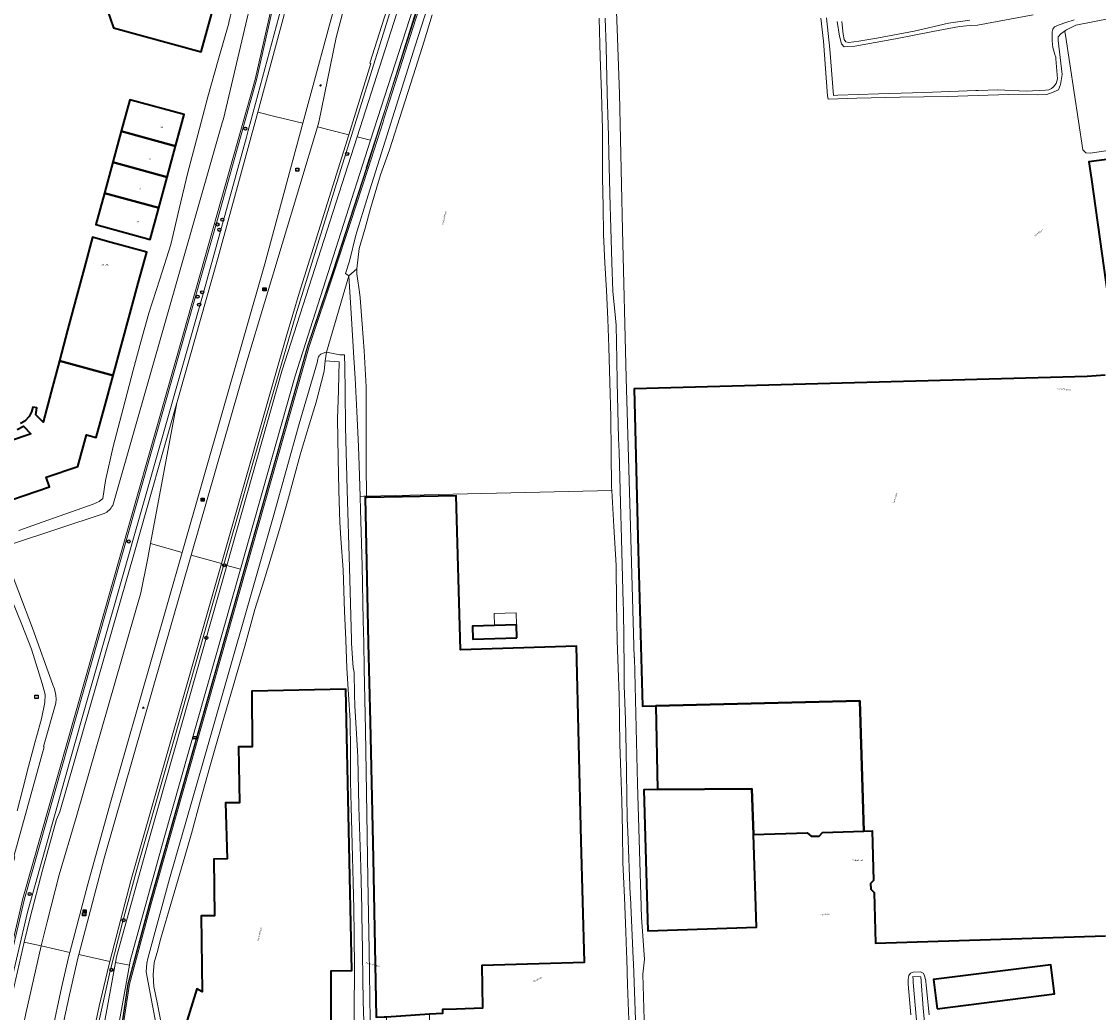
# Model space of a CAD drawing. Header units: metres. Extents: x 73718 to 76933, y 443658 to 446696.
# Tile 42 of 161: x 74917 to 75164, y 445166 to 445392. Entities that reach past the tile are written whole.
import ezdxf
from ezdxf.enums import TextEntityAlignment as Align

# ---------------------------------------------------------------- set-up
doc = ezdxf.new("R2010")
doc.units = ezdxf.units.M
for name, color, linetype, lineweight in [('B-WE-GK-BESCHOEIING-G', 130, 'GK-BESCHOEIING-SO', 18), ('B-WE-GK-KEERWAND_DAMWAND-G', 30, 'Continuous', 18), ('B-WE-GR-GRAS-GV', 60, 'Continuous', 13), ('B-WE-IE-MEUBILAIR-S', 7, 'Continuous', 25), ('B-WE-IE-MEUBILAIR_WEGMEUBILAIR-G', 7, 'Continuous', 18), ('B-WE-OG-BEBOUWING-GV', 7, 'Continuous', 35), ('B-WE-OG-BEBOUWING-T18', 10, 'Continuous', 18), ('B-WE-OG-BEBOUWING_BASSIN-GV', 7, 'Continuous', 18), ('B-WE-OG-BEBOUWING_LUIFEL-GV', 7, 'Continuous', 18), ('B-WE-OG-TERREIN_ERF-GV', 7, 'Continuous', 18), ('B-WE-OG-TERREIN_OEVER-GV', 7, 'Continuous', 18), ('B-WE-OG-TOPOGRAFIE-T18', 10, 'Continuous', 18), ('B-WE-OG-WATER_SLOOT-GV', 120, 'Continuous', 18), ('B-WE-OG-WEG-GV', 7, 'Continuous', 18), ('B-WE-VH-GESLOTENVERHARDING_ASFALT-GV', 10, 'Continuous', 18), ('B-WE-VH-GESLOTENVERHARDING_BETON-GV', 10, 'Continuous', 18), ('B-WE-VH-HALFVERHARDING_GRASBETONSTEEN-GV', 130, 'Continuous', 18), ('B-WE-VH-OPENVERHARDING_BETONELEMENT-GV', 30, 'Continuous', 18), ('B-WE-VH-OPENVERHARDING_BETONSTRAATSTEEN-GV', 30, 'Continuous', 18), ('B-WE-VH-OPENVERHARDING_TEGEL-GV', 30, 'Continuous', 18)]:
    doc.layers.add(name, color=color, linetype=linetype, lineweight=lineweight)
doc.styles.add('NLCS-ISO', font='NLCS-ISO.ttf')
doc.styles.add('NLCS-ISO-M200-T18', font='NLCS-ISO.ttf', dxfattribs={"height": 0.36})
doc.linetypes.add('GK-BESCHOEIING-SO', pattern='A,18,-3,[1,NLCS.SHX,S=0.6,R=0,X=0,Y=0],-3', length=24)

# ---------------------------------------------------------------- blocks, each defined once
blk = doc.blocks.new('SIE-MEUBILAIR_BORD_WEGWIJZER-SO')
at = {"flags": 128}
blk.add_lwpolyline([(-1.8, 1.8), (1.8, 1.8), (1.8, -1.8), (-1.8, -1.8)], close=True, dxfattribs=at)
at = {"style": 'NLCS-ISO'}
blk.add_text('ww', height=1.8, dxfattribs=at).set_placement((0, 0), align=Align.MIDDLE_CENTER)
blk = doc.blocks.new('SIE-MEUBILAIR_BORD_VERKEER-SO')
at = {"flags": 128}
blk.add_lwpolyline([(-1.8, 1.8), (1.8, 1.8), (1.8, -1.8), (-1.8, -1.8)], close=True, dxfattribs=at)
at = {"style": 'NLCS-ISO'}
blk.add_text('vb', height=1.8, dxfattribs=at).set_placement((0, 0), align=Align.MIDDLE_CENTER)
blk = doc.blocks.new('SIE-MEUBILAIR_BORD_INFORMATIE-SO')
at = {"flags": 128}
blk.add_lwpolyline([(-1.8, 1.8), (1.8, 1.8), (1.8, -1.8), (-1.8, -1.8)], close=True, dxfattribs=at)
at = {"style": 'NLCS-ISO'}
blk.add_text('i', height=1.8, dxfattribs=at).set_placement((0, 0), align=Align.MIDDLE_CENTER)
blk = doc.blocks.new('SIE-MEUBILAIR_KAST_TELECOM-SO')
at = {"flags": 128}
blk.add_lwpolyline([(-2, -1), (2, -1, 0.414214), (2.5, -0.5), (2.5, 0.5, 0.414214), (2, 1), (-2, 1, 0.414214), (-2.5, 0.5), (-2.5, -0.5, 0.414214)], format="xyb", close=True, dxfattribs=at)
at = {"style": 'NLCS-ISO'}
blk.add_text('TEL', height=1.8, dxfattribs=at).set_placement((0, 0), align=Align.MIDDLE_CENTER)
blk = doc.blocks.new('SIE-MEUBILAIR_PAAL_VERKEERSBORD-SO')
blk.add_circle((0, 0), 1.8)
at = {"style": 'NLCS-ISO'}
blk.add_text('vb', height=1.8, dxfattribs=at).set_placement((0, 0), align=Align.MIDDLE_CENTER)
blk = doc.blocks.new('SIE-MEUBILAIR_PAAL_LICHTMAST-SO')
for points in [[(-0.6, 0), (-1, 0)], [(-0.7, 0.7), (-0.4, 0.4)], [(0, 1), (0, 0.6)], [(0.4, 0.4), (0.7, 0.7)], [(1, 0), (0.6, 0)], [(-0.7, -0.7), (-0.4, -0.4)], [(0, -0.6), (0, -1)], [(0.4, -0.4), (0.7, -0.7)]]:
    blk.add_lwpolyline(points)
blk.add_circle((0, 0), 0.5)
blk = doc.blocks.new('SIE-MEUBILAIR_PAAL_HECTOMETER-SO')
blk.add_circle((0, 0), 1.8)
at = {"style": 'NLCS-ISO'}
blk.add_text('hm', height=1.8, dxfattribs=at).set_placement((0, 0), align=Align.MIDDLE_CENTER)
blk = doc.blocks.new('SIE-MEUBILAIR_PUT_WATERLEIDINGPUT-SO')
blk.add_circle((0, 0), 1.8)
at = {"style": 'NLCS-ISO'}
blk.add_text('W', height=1.8, dxfattribs=at).set_placement((0, 0), align=Align.MIDDLE_CENTER)

msp = doc.modelspace()

# ---------------------------------------------------------------- linework, layer by layer
at = {"layer": 'B-WE-GK-BESCHOEIING-G', "flags": 128}
for points in [[(74963.256, 445370.008), (74973.199, 445412.217), (74978.345, 445434.077)], [(74937.911, 445281.567), (74962.98, 445369.047)], [(74993.554, 445343.37), (74992.061, 445337.436), (74991.208, 445334.602), (74991.939, 445334.043)], [(74946.77, 445190.715), (74982.827, 445317.895)], [(74935.931, 445279.69), (74914.5, 445272.575)], [(74913.268, 445269.974), (74919.569, 445253.499), (74924.177, 445240.522), (74924.584, 445239.568), (74924.863, 445238.144), (74924.951, 445237.199), (74924.906, 445236.311), (74922.079, 445226.396), (74922.181, 445226.347), (74915.27, 445201.239), (74915.484, 445201.181), (74910.439, 445183.107), (74901.788, 445163.637), (74897.703, 445126.427)]]:
    msp.add_lwpolyline(points, dxfattribs=at)
at = {"layer": 'B-WE-GK-KEERWAND_DAMWAND-G', "flags": 128}
for points in [[(75042.166, 445501.047), (75007.294, 445392.858), (75000, 445370.227), (74999.783, 445369.294), (74996.356, 445358.66)], [(74970.911, 445462.392), (74971.654, 445462.468), (74972.065, 445462.51), (74986.633, 445463.999), (74987.153, 445459.367), (74985.2, 445444.066), (74970.488, 445379.007), (74954.087, 445320.955), (74917.35, 445191.627), (74911.271, 445165.921), (74905.145, 445131.335)], [(74996.356, 445358.66), (74992.32, 445346.315), (74988.61, 445334.965), (74982.827, 445317.895), (74946.77, 445190.715), (74941.743, 445171.982), (74939.633, 445158.152)]]:
    msp.add_lwpolyline(points, dxfattribs=at)
at = {"layer": 'B-WE-GR-GRAS-GV', "flags": 128}
msp.add_lwpolyline([(75011.037, 445393.818), (75009.184, 445387.801), (75007.312, 445381.724), (75004.234, 445372.221), (75001.264, 445362.934), (74999.213, 445357.156), (74996.891, 445349.489), (74995.703, 445345.008), (74994.286, 445340.352), (74993.738, 445335.69), (74993.738, 445334.539), (74993.822, 445334.014), (74994.417, 445330.304), (74994.527, 445329.03), (74994.984, 445323.013), (74995.445, 445316.935), (74995.877, 445308.674), (74995.877, 445303.168), (74995.877, 445297.606), (74995.931, 445290.729), (74995.986, 445283.698), (75052.126, 445284.95), (75052.079, 445285.735), (75051.998, 445293.74), (75051.917, 445301.825), (75051.702, 445309.749), (75051.485, 445317.753), (75051.19, 445324.199), (75050.891, 445330.711), (75050.569, 445337.077), (75050.243, 445343.508), (75050.135, 445349.954), (75050.027, 445356.466), (75050.027, 445362), (75050.027, 445367.589), (75049.758, 445375.835), (75049.487, 445384.165), (75049.246, 445393.002)], dxfattribs=at)
at = {"layer": 'B-WE-IE-MEUBILAIR_WEGMEUBILAIR-G', "flags": 128}
for points in [[(75041.607, 445501.626), (75015.043, 445419.504), (74996.085, 445358.746), (74988.404, 445335.234), (74982.572, 445318.018), (74946.528, 445190.854), (74941.468, 445172.053), (74939.359, 445158.202), (74939.346, 445158.119)], [(75032.917, 445496.856), (75031.869, 445493.293), (75027.773, 445477.886), (75022.056, 445456.573), (75018.761, 445445.022), (75015.196, 445433.621), (75013.29, 445427.872), (75011.351, 445422.208), (75009.253, 445416.563), (75005.152, 445405.292), (75001.256, 445394.001), (74997.678, 445382.507), (74990.48, 445359.627), (74979.832, 445325.153), (74973.128, 445302.151), (74963.206, 445267.526), (74953.328, 445232.886), (74943.442, 445198.269), (74940.207, 445186.453), (74937.324, 445175.044), (74934.703, 445163.382), (74931.167, 445145.793), (74929.176, 445133.922), (74928.566, 445129.505)]]:
    msp.add_lwpolyline(points, dxfattribs=at)
at = {"layer": 'B-WE-OG-BEBOUWING-GV', "flags": 128}
for points in [[(74936.684, 445394.821), (74938.045, 445390.849), (74958.158, 445385.323), (74964.226, 445407.409)], [(75204.935, 445365.854), (75161.317, 445360.195), (75161.917, 445356.118), (75179.771, 445228.318)], [(74909.062, 445280.945), (74923.396, 445285.796), (74922.658, 445287.978), (74929.934, 445290.441), (74931.907, 445297.688), (74934.145, 445297.079), (74936.091, 445304.229), (74938.006, 445311.263), (74925.693, 445314.615), (74923.813, 445307.571), (74921.944, 445300.564), (74920.292, 445302.293), (74920.559, 445303.86), (74919.613, 445304.021), (74919.302, 445302.925), (74918.765, 445301.922), (74917.748, 445300.861), (74916.761, 445300.256)], [(75165.058, 445311.318), (75160.967, 445311.067), (75057.263, 445308.223), (75058.196, 445271.275), (75059.154, 445235.596), (75062.203, 445235.67), (75108.867, 445236.819), (75109.812, 445207.028), (75111.694, 445207.088), (75112.053, 445195.773), (75111.375, 445195.072), (75111.418, 445193.722), (75112.141, 445193.005), (75112.51, 445181.381), (75165.114, 445183.051)], [(74916.027, 445298.919), (74917.473, 445299.65), (74919.142, 445297.903), (74919.022, 445297.862), (74904.948, 445293.099)]]:
    msp.add_lwpolyline(points, dxfattribs=at)
for points in [[(74952.297, 445363.765), (74954.256, 445370.962), (74941.799, 445374.352), (74939.84, 445367.156)], [(74952.297, 445363.765), (74939.84, 445367.156), (74937.913, 445360.076), (74950.37, 445356.685)], [(75161.317, 445360.195), (75161.917, 445356.118), (75179.771, 445228.318), (75180.229, 445225.041), (75182.443, 445209.194), (75186.817, 445177.883), (75187.547, 445177.985), (75204.876, 445180.41), (75204.426, 445184.035), (75222.406, 445186.604), (75222.002, 445190.627), (75244.484, 445194.024), (75235.516, 445232.989), (75236.867, 445233.145), (75236.154, 445237.1), (75235.926, 445237.077), (75234.604, 445236.948), (75207.043, 445356.694), (75204.935, 445365.854)], [(74948.443, 445349.605), (74950.37, 445356.685), (74937.913, 445360.076), (74935.986, 445352.996)], [(74948.443, 445349.605), (74935.986, 445352.996), (74934.027, 445345.8), (74946.485, 445342.411)], [(74943.751, 445332.366), (74945.697, 445339.516), (74936.7, 445341.964), (74933.24, 445342.906), (74931.33, 445335.747), (74929.451, 445328.703), (74927.572, 445321.659), (74925.693, 445314.615), (74938.006, 445311.263), (74939.921, 445318.297), (74941.836, 445325.332)], [(75010.391, 445165.241), (75013.439, 445165.391), (75013.421, 445166.297), (75016.565, 445166.4), (75022.597, 445166.597), (75022.474, 445176.4), (75045.891, 445177.074), (75045.129, 445204.779), (75044.026, 445249.371), (75017.477, 445248.527), (75016.518, 445283.723), (75000, 445283.443), (74996.12, 445283.377), (74995.701, 445283.376), (74996.392, 445250), (74996.805, 445232.065), (74997.486, 445200.873), (74998.212, 445164.473), (75000, 445164.551), (75000.542, 445164.575)], [(75030.38, 445251.222), (75030.29, 445254.201), (75025.271, 445254.05), (75020.22, 445253.898), (75020.309, 445250.92)], [(74955.985, 445153.11), (74967.967, 445153.573), (74966.575, 445156.345), (74987.888, 445156.889), (74987.899, 445175.049), (74992.658, 445175.144), (74991.282, 445239.495), (74969.808, 445239.036), (74969.769, 445239.035), (74969.77, 445238.901), (74969.826, 445226.315), (74966.718, 445226.307), (74966.91, 445213.509), (74963.711, 445213.472), (74964.085, 445200.686), (74961.022, 445200.602), (74961.212, 445187.667), (74958.119, 445187.644), (74958.369, 445170.236), (74957.185, 445170.984), (74954.243, 445161.581), (74951.644, 445153.276), (74951.649, 445152.942)], [(75084.538, 445206.225), (75096.862, 445206.617), (75097.737, 445205.844), (75099.576, 445205.903), (75100.39, 445206.729), (75109.812, 445207.028), (75108.867, 445236.819), (75062.203, 445235.67), (75062.618, 445216.523), (75084.206, 445216.675)], [(75084.538, 445206.225), (75084.206, 445216.675), (75062.618, 445216.523), (75059.467, 445216.5), (75060.365, 445184.237), (75085.211, 445185.026)], [(75126.62, 445166.402), (75153.434, 445169.827), (75152.584, 445176.478), (75125.771, 445173.053)]]:
    msp.add_lwpolyline(points, close=True, dxfattribs=at)
at = {"layer": 'B-WE-OG-BEBOUWING_BASSIN-GV', "flags": 128}
msp.add_lwpolyline([(75155.991, 445390.227), (75155.853, 445389.879), (75155.947, 445389.119), (75159.929, 445362.927), (75160.633, 445362.213), (75161.63, 445362.114), (75204.047, 445368.493), (75204.645, 445368.897), (75204.83, 445369.596), (75199.157, 445397.76), (75198.568, 445398.579), (75197.588, 445398.814), (75190.251, 445397.729), (75158.365, 445391.406), (75156.2, 445390.375)], close=True, dxfattribs=at)
at = {"layer": 'B-WE-OG-BEBOUWING_LUIFEL-GV', "flags": 128}
msp.add_lwpolyline([(75025.188, 445256.826), (75025.271, 445254.05), (75030.29, 445254.201), (75030.207, 445256.977)], close=True, dxfattribs=at)
at = {"layer": 'B-WE-OG-TERREIN_ERF-GV', "flags": 128}
for points in [[(75052.092, 445424.188), (75053.349, 445390.552), (75053.869, 445375.697), (75054.578, 445344.614), (75055.411, 445310.739), (75056.323, 445279.402), (75057.284, 445246.771), (75057.286, 445246.683), (75057.997, 445217.844), (75058.909, 445187.239), (75059.642, 445177.768), (75059.644, 445177.744), (75059.643, 445177.736), (75059.245, 445174.302), (75059.862, 445153.559)], [(74964.226, 445407.409), (74958.158, 445385.323), (74938.045, 445390.849), (74936.684, 445394.821)], [(74916.44, 445275.792), (74921.776, 445277.69), (74927.166, 445279.607), (74933.43, 445281.839), (74934.797, 445282.415), (74935.661, 445283.135), (74936.237, 445287.238), (74938.037, 445295.013), (74940.294, 445303.716), (74942.573, 445312.507), (74944.363, 445318.989), (74946.172, 445325.537), (74948.679, 445333.345), (74951.211, 445341.232), (74953.145, 445349.434), (74955.099, 445357.718), (74957.391, 445366.349), (74959.706, 445375.068), (74962.07, 445383.449), (74964.458, 445391.914), (74964.513, 445392.126), (74967.005, 445401.81)], [(75204.047, 445368.493), (75161.63, 445362.114), (75160.633, 445362.213), (75159.929, 445362.927), (75155.947, 445389.119), (75155.853, 445389.879), (75155.991, 445390.227), (75154.904, 445389.457), (75154.256, 445388.755), (75154.256, 445387.945), (75155.201, 445380.125), (75154.841, 445377.821), (75154.337, 445376.669), (75153.113, 445376.094), (75151.673, 445375.59), (75149.657, 445375.518), (75142.962, 445375.59), (75136.014, 445375.339), (75128.996, 445375.086), (75123.552, 445375.014), (75118.053, 445374.942), (75108.19, 445374.726), (75101.639, 445374.51), (75101.502, 445375.291), (75101.259, 445378.368), (75100.57, 445387.803), (75099.966, 445393.001)], [(75104.742, 445392.298), (75105.065, 445389.342), (75105.349, 445388.127), (75105.713, 445387.601), (75106.377, 445387.435), (75108.669, 445387.763), (75112.76, 445388.451), (75121.304, 445390.071), (75129.16, 445391.853), (75134.096, 445392.538)], [(75179.771, 445228.318), (75161.917, 445356.118), (75161.317, 445360.195), (75204.935, 445365.854)], [(74916.761, 445300.256), (74917.748, 445300.861), (74918.765, 445301.922), (74919.302, 445302.925), (74919.613, 445304.021), (74920.559, 445303.86), (74920.292, 445302.293), (74921.944, 445300.564), (74923.813, 445307.571), (74925.693, 445314.615), (74927.572, 445321.659), (74929.451, 445328.703), (74931.33, 445335.747), (74933.24, 445342.906), (74936.7, 445341.964), (74945.697, 445339.516), (74943.751, 445332.366), (74941.836, 445325.332), (74939.921, 445318.297), (74938.006, 445311.263), (74936.091, 445304.229), (74934.145, 445297.079), (74931.907, 445297.688), (74929.934, 445290.441), (74922.658, 445287.978), (74923.396, 445285.796), (74909.062, 445280.945)], [(74993.119, 445156.706), (74993.195, 445166.006), (74993.272, 445175.401), (74993.175, 445183.313), (74993.054, 445189.256), (74992.932, 445195.259), (74992.771, 445201.061), (74992.608, 445206.921), (74992.467, 445212.623), (74992.325, 445218.382), (74992.285, 445225.332), (74992.244, 445232.352), (74991.881, 445238.295), (74991.515, 445244.298), (74991.234, 445250.77), (74990.95, 445257.308), (74990.68, 445266.811), (74990.14, 445273.992), (74989.87, 445277.718), (74989.682, 445284.997), (74989.492, 445292.35), (74989.33, 445301.367), (74989.545, 445307.841), (74989.551, 445308.039), (74989.762, 445314.38), (74986.521, 445314.645), (74986.304, 445312.297), (74984.432, 445305.17), (74982.641, 445299.189), (74980.832, 445293.147), (74979.364, 445287.81), (74977.881, 445282.42), (74976.198, 445276.582), (74974.497, 445270.686), (74972.455, 445264.239), (74970.393, 445257.727), (74968.162, 445249.377), (74965.858, 445241.529), (74963.482, 445233.394), (74961.799, 445227.592), (74960.099, 445221.732), (74958.022, 445214.139), (74955.923, 445206.47), (74954.387, 445201.196), (74951.592, 445191.594), (74948.796, 445181.993), (74948.22, 445179.761), (74947.356, 445176.953), (74947.14, 445174.146), (74947.284, 445171.482), (74948.148, 445167.451), (74949.804, 445158.74)], [(75165.114, 445183.051), (75112.51, 445181.381), (75112.141, 445193.005), (75111.418, 445193.722), (75111.375, 445195.072), (75112.053, 445195.773), (75111.694, 445207.088), (75109.812, 445207.028), (75100.39, 445206.729), (75099.576, 445205.903), (75097.737, 445205.844), (75096.862, 445206.617), (75084.538, 445206.225), (75085.211, 445185.026), (75060.365, 445184.237), (75059.467, 445216.5), (75062.618, 445216.523), (75062.203, 445235.67), (75059.154, 445235.596), (75058.196, 445271.275), (75057.263, 445308.223), (75160.967, 445311.067), (75165.058, 445311.318)], [(74904.948, 445293.099), (74919.022, 445297.862), (74919.142, 445297.903), (74917.473, 445299.65), (74916.027, 445298.919)], [(75056.022, 445163.832), (75055.751, 445171.755), (75055.563, 445177.825), (75055.515, 445179.385), (75055.373, 445183.957), (75055.024, 445191.854), (75054.671, 445199.831), (75054.564, 445206.896), (75054.455, 445214.032), (75054.213, 445220.478), (75053.971, 445226.942), (75053.969, 445226.99), (75053.888, 445232.524), (75053.807, 445238.113), (75053.565, 445244.344), (75053.321, 445250.639), (75053.24, 445259.181), (75053.159, 445267.809), (75052.622, 445276.727), (75052.126, 445284.95), (74995.986, 445283.698), (74995.339, 445283.684), (74994.498, 445283.555), (74994.586, 445280.568), (74994.959, 445267.716), (74995.204, 445255.257), (74995.351, 445250), (74995.419, 445244.244), (74995.74, 445230.108), (74995.958, 445215.883), (74996.297, 445196.172), (74996.569, 445179.775), (74996.802, 445163.747)], [(74916.008, 445211.648), (74917.297, 445216.698), (74918.599, 445221.798), (74920.103, 445227.242), (74921.623, 445232.741), (74922.343, 445236.484), (74922.415, 445238.284), (74921.767, 445240.804), (74919.319, 445248.651), (74917.063, 445254.274), (74914.784, 445259.954)], [(75120.582, 445165.012), (75119.988, 445172.031), (75119.988, 445173.111), (75120.096, 445174.028), (75120.474, 445174.568), (75121.068, 445174.784), (75122.796, 445174.838), (75123.39, 445174.568), (75123.714, 445173.974), (75124.038, 445172.733), (75124.092, 445171.815), (75124.794, 445165.012)]]:
    msp.add_lwpolyline(points, dxfattribs=at)
for points in [[(74946.485, 445342.411), (74934.027, 445345.8), (74935.986, 445352.996), (74937.913, 445360.076), (74939.84, 445367.156), (74941.799, 445374.352), (74954.256, 445370.962), (74952.297, 445363.765), (74950.37, 445356.685), (74948.443, 445349.605)], [(75000.542, 445164.575), (75000, 445164.551), (74998.212, 445164.473), (74997.486, 445200.873), (74996.805, 445232.065), (74996.392, 445250), (74995.701, 445283.376), (74996.12, 445283.377), (75000, 445283.443), (75016.518, 445283.723), (75017.477, 445248.527), (75044.026, 445249.371), (75045.129, 445204.779), (75045.891, 445177.074), (75022.474, 445176.4), (75022.597, 445166.597), (75016.565, 445166.4), (75013.421, 445166.297), (75013.439, 445165.391), (75010.391, 445165.241), (75010.957, 445145.256), (75000.998, 445144.933)], [(75030.38, 445251.222), (75020.309, 445250.92), (75020.22, 445253.898), (75025.271, 445254.05), (75030.29, 445254.201)], [(74955.985, 445153.11), (74951.649, 445152.942), (74951.644, 445153.276), (74954.243, 445161.581), (74957.185, 445170.984), (74958.369, 445170.236), (74958.119, 445187.644), (74961.212, 445187.667), (74961.022, 445200.602), (74964.085, 445200.686), (74963.711, 445213.472), (74966.91, 445213.509), (74966.718, 445226.307), (74969.826, 445226.315), (74969.77, 445238.901), (74969.769, 445239.035), (74969.808, 445239.036), (74991.282, 445239.495), (74992.658, 445175.144), (74987.899, 445175.049), (74987.888, 445156.889), (74966.575, 445156.345), (74967.967, 445153.573)], [(75126.62, 445166.402), (75125.771, 445173.053), (75152.584, 445176.478), (75153.434, 445169.827)]]:
    msp.add_lwpolyline(points, close=True, dxfattribs=at)
at = {"layer": 'B-WE-OG-TERREIN_OEVER-GV', "flags": 128}
for points in [[(74962.98, 445369.047), (74963.256, 445370.008), (74973.199, 445412.217), (74978.345, 445434.077), (74978.019, 445434.254)], [(75016.299, 445415.248), (75007.142, 445386.679), (74996.329, 445352.5), (74993.554, 445343.37), (74992.061, 445337.436), (74991.208, 445334.602), (74991.939, 445334.043), (74993.738, 445335.69), (74994.286, 445340.352), (74995.703, 445345.008), (74996.891, 445349.489), (74999.213, 445357.156), (75001.264, 445362.934), (75004.234, 445372.221), (75007.312, 445381.724), (75009.184, 445387.801), (75011.037, 445393.818)], [(74967.005, 445401.81), (74964.513, 445392.126), (74964.458, 445391.914), (74962.07, 445383.449), (74959.706, 445375.068), (74957.391, 445366.349), (74955.099, 445357.718), (74953.145, 445349.434), (74951.211, 445341.232), (74948.679, 445333.345), (74946.172, 445325.537), (74944.363, 445318.989), (74942.573, 445312.507), (74940.294, 445303.716), (74938.037, 445295.013), (74936.237, 445287.238), (74935.661, 445283.135), (74934.797, 445282.415), (74933.43, 445281.839), (74927.166, 445279.607), (74921.776, 445277.69), (74916.44, 445275.792)], [(75099.966, 445393.001), (75100.57, 445387.803), (75101.259, 445378.368), (75101.502, 445375.291), (75101.639, 445374.51), (75108.19, 445374.726), (75118.053, 445374.942), (75123.552, 445375.014), (75128.996, 445375.086), (75136.014, 445375.339), (75142.962, 445375.59), (75149.657, 445375.518), (75151.673, 445375.59), (75153.113, 445376.094), (75154.337, 445376.669), (75154.841, 445377.821), (75155.201, 445380.125), (75154.256, 445387.945), (75154.256, 445388.755), (75154.904, 445389.457), (75155.991, 445390.227), (75156.2, 445390.375), (75158.365, 445391.406), (75190.251, 445397.729)], [(75049.246, 445393.002), (75049.487, 445384.165), (75049.758, 445375.835), (75050.027, 445367.589), (75050.027, 445362), (75050.027, 445356.466), (75050.135, 445349.954), (75050.243, 445343.508), (75050.569, 445337.077), (75050.891, 445330.711), (75051.19, 445324.199), (75051.485, 445317.753), (75051.702, 445309.749), (75051.917, 445301.825), (75051.998, 445293.74), (75052.079, 445285.735), (75052.126, 445284.95), (75052.622, 445276.727), (75053.159, 445267.809), (75053.24, 445259.181), (75053.321, 445250.639), (75053.565, 445244.344), (75053.807, 445238.113), (75053.888, 445232.524), (75053.969, 445226.99), (75053.971, 445226.942), (75054.213, 445220.478), (75054.455, 445214.032), (75054.564, 445206.896), (75054.671, 445199.831), (75055.024, 445191.854), (75055.373, 445183.957), (75055.515, 445179.385), (75055.563, 445177.825), (75055.751, 445171.755), (75056.022, 445163.832)], [(75057.549, 445163.887), (75057.087, 445176.783), (75057.035, 445177.894), (75056.379, 445191.918), (75056.352, 445192.489), (75055.787, 445206.944), (75055.674, 445209.834), (75055.519, 445220.497), (75055.448, 445225.371), (75055.23, 445232.564), (75054.996, 445240.286), (75054.943, 445244.362), (75054.77, 445257.687), (75054.73, 445259.22), (75054.27, 445276.77), (75054.205, 445279.269), (75053.786, 445293.791), (75053.697, 445296.897), (75053.373, 445309.791), (75053.245, 445314.863), (75053.132, 445322.772), (75052.976, 445324.373), (75052.372, 445330.589), (75052.169, 445337.127), (75051.846, 445347.565), (75051.781, 445349.998), (75051.461, 445362.038), (75051.355, 445366.043), (75051.105, 445375.87), (75050.834, 445386.494), (75050.63, 445393.045)], [(75157.928, 445392.67), (75156.045, 445392.004), (75154.522, 445391.486), (75153.486, 445391.059), (75153.059, 445390.511), (75152.953, 445389.914), (75152.917, 445389.184), (75152.917, 445387.871), (75153.099, 445386.339), (75153.537, 445384.734), (75153.755, 445384.077), (75153.781, 445383.72), (75154.11, 445379.142), (75153.862, 445378.099), (75153.195, 445377.286), (75152.754, 445376.932), (75152.159, 445376.666), (75151.365, 445376.522), (75146.943, 445376.363), (75140.461, 445376.63), (75135.973, 445376.469), (75135.418, 445376.449), (75123.517, 445376.051), (75113.138, 445375.704), (75103.844, 445375.388), (75102.899, 445375.356), (75102.063, 445385.935), (75101.304, 445393.142)], [(75103.743, 445392.279), (75104.269, 445388.915), (75104.689, 445387.194), (75105.349, 445386.5), (75106.017, 445386.563), (75107.765, 445386.659), (75117.083, 445388.279), (75125.615, 445389.949), (75131.72, 445391.143), (75134.181, 445391.315), (75135.808, 445391.429), (75148.581, 445393.828)], [(75134.096, 445392.538), (75129.16, 445391.853), (75121.304, 445390.071), (75112.76, 445388.451), (75108.669, 445387.763), (75106.377, 445387.435), (75105.713, 445387.601), (75105.349, 445388.127), (75105.065, 445389.342), (75104.742, 445392.298)], [(74937.911, 445281.567), (74962.98, 445369.047)], [(74974.497, 445270.686), (74976.198, 445276.582), (74977.881, 445282.42), (74979.364, 445287.81), (74980.832, 445293.147), (74982.641, 445299.189), (74984.432, 445305.17), (74986.304, 445312.297), (74986.521, 445314.645), (74986.866, 445316.587), (74986.486, 445316.543), (74985.562, 445316.151)], [(74995.724, 445149.283), (74995.261, 445166.064), (74995.211, 445167.864), (74994.956, 445184.663), (74994.949, 445187.023), (74994.903, 445189.294), (74994.711, 445198.719), (74994.631, 445201.122), (74994.252, 445212.601), (74994.251, 445212.664), (74993.991, 445223.863), (74993.901, 445225.425), (74993.311, 445235.683), (74993.25, 445238.326), (74993.136, 445243.31), (74992.922, 445244.463), (74992.86, 445245.427), (74992.582, 445250), (74992.558, 445250.81), (74992.063, 445267.33), (74991.586, 445285.049), (74991.583, 445285.161), (74991.157, 445299.448), (74991.096, 445307.852), (74991.057, 445313.184), (74990.92, 445315.975), (74989.896, 445316.036), (74986.866, 445316.587), (74986.521, 445314.645), (74989.762, 445314.38), (74989.551, 445308.039), (74989.545, 445307.841), (74989.33, 445301.367), (74989.492, 445292.35), (74989.682, 445284.997), (74989.87, 445277.718), (74990.14, 445273.992), (74990.68, 445266.811), (74990.95, 445257.308), (74991.234, 445250.77), (74991.515, 445244.298), (74991.881, 445238.295), (74992.244, 445232.352), (74992.285, 445225.332), (74992.325, 445218.382), (74992.467, 445212.623), (74992.608, 445206.921), (74992.771, 445201.061), (74992.932, 445195.259), (74993.054, 445189.256), (74993.175, 445183.313), (74993.272, 445175.401), (74993.195, 445166.006), (74993.119, 445156.706)], [(74984.77, 445314.501), (74980.581, 445300.216), (74974.597, 445278.9), (74958.709, 445223.112), (74950.902, 445196.137), (74945.906, 445177.908), (74945.693, 445176.806), (74945.543, 445174.825), (74948.478, 445159.451)], [(74914.5, 445272.575), (74935.931, 445279.69)], [(74915.27, 445201.239), (74922.181, 445226.347), (74922.079, 445226.396), (74924.906, 445236.311), (74924.951, 445237.199), (74924.863, 445238.144), (74924.584, 445239.568), (74924.177, 445240.522), (74919.569, 445253.499), (74913.268, 445269.974)], [(74949.804, 445158.74), (74948.148, 445167.451), (74947.284, 445171.482), (74947.14, 445174.146), (74947.356, 445176.953), (74948.22, 445179.761), (74948.796, 445181.993), (74951.592, 445191.594), (74954.387, 445201.196), (74955.923, 445206.47), (74958.022, 445214.139), (74960.099, 445221.732), (74961.799, 445227.592), (74963.482, 445233.394), (74965.858, 445241.529), (74968.162, 445249.377), (74970.393, 445257.727), (74972.455, 445264.239), (74974.497, 445270.686)], [(74914.784, 445259.954), (74917.063, 445254.274), (74919.319, 445248.651), (74921.767, 445240.804), (74922.415, 445238.284), (74922.343, 445236.484), (74921.623, 445232.741), (74920.103, 445227.242), (74918.599, 445221.798), (74917.297, 445216.698), (74916.008, 445211.648)], [(75124.794, 445165.012), (75124.092, 445171.815), (75124.038, 445172.733), (75123.714, 445173.974), (75123.39, 445174.568), (75122.796, 445174.838), (75121.068, 445174.784), (75120.474, 445174.568), (75120.096, 445174.028), (75119.988, 445173.111), (75119.988, 445172.031), (75120.582, 445165.012)], [(75121.904, 445163.756), (75121.142, 445172.432), (75121.094, 445173.051), (75121.042, 445173.753), (75122.828, 445173.712), (75123.405, 445166.559), (75124.701, 445152.704)]]:
    msp.add_lwpolyline(points, dxfattribs=at)
msp.add_lwpolyline([(74995.445, 445316.935), (74994.984, 445323.013), (74994.527, 445329.03), (74994.417, 445330.304), (74993.822, 445334.014), (74993.738, 445334.539), (74993.738, 445335.69), (74991.939, 445334.043), (74992.6, 445323.001), (74993.054, 445315.318), (74993.382, 445310.695), (74993.761, 445303.063), (74994.161, 445294.995), (74994.288, 445290.681), (74994.498, 445283.555), (74995.339, 445283.684), (74995.986, 445283.698), (74995.931, 445290.729), (74995.877, 445297.606), (74995.877, 445303.168), (74995.877, 445308.674)], close=True, dxfattribs=at)
at = {"layer": 'B-WE-OG-TERREIN_OEVER-GV'}
for points in [[(74985.562, 445316.151, 0.1466232), (74985.029, 445315.566)], [(74985.029, 445315.566, 0.1042266), (74984.77, 445314.501)], [(74935.931, 445279.69, 0.1604769), (74937.911, 445281.567)]]:
    msp.add_lwpolyline(points, format="xyb", dxfattribs=at)
at = {"layer": 'B-WE-OG-WATER_SLOOT-GV', "flags": 128}
for points in [[(74913.268, 445269.974), (74919.569, 445253.499), (74924.177, 445240.522), (74924.584, 445239.568), (74924.863, 445238.144), (74924.951, 445237.199), (74924.906, 445236.311), (74922.079, 445226.396), (74922.181, 445226.347), (74915.27, 445201.239), (74915.484, 445201.181), (74910.439, 445183.107), (74901.788, 445163.637), (74897.703, 445126.427), (74897.676, 445126.181), (74897.489, 445124.473), (74903.7, 445123.388), (74905.01, 445131.348), (74905.145, 445131.335), (74911.271, 445165.921), (74917.35, 445191.627), (74954.087, 445320.955), (74970.488, 445379.007), (74985.2, 445444.066)], [(74978.019, 445434.254), (74978.345, 445434.077), (74973.199, 445412.217), (74963.256, 445370.008), (74962.98, 445369.047), (74937.911, 445281.567)], [(75059.862, 445153.559), (75059.245, 445174.302), (75059.643, 445177.736), (75059.644, 445177.744), (75059.642, 445177.768), (75058.909, 445187.239), (75057.997, 445217.844), (75057.286, 445246.683), (75057.284, 445246.771), (75056.323, 445279.402), (75055.411, 445310.739), (75054.578, 445344.614), (75053.869, 445375.697), (75053.349, 445390.552), (75052.092, 445424.188)], [(74985.562, 445316.151), (74986.486, 445316.543), (74986.866, 445316.587), (74991.939, 445334.043), (74991.208, 445334.602), (74992.061, 445337.436), (74993.554, 445343.37), (74996.329, 445352.5), (75007.142, 445386.679), (75016.299, 445415.248)], [(75007.294, 445392.858), (75000, 445370.227), (74999.783, 445369.294), (74996.356, 445358.66), (74992.32, 445346.315), (74988.61, 445334.965), (74982.827, 445317.895), (74946.77, 445190.715), (74941.743, 445171.982), (74939.633, 445158.152)], [(75050.63, 445393.045), (75050.834, 445386.494), (75051.105, 445375.87), (75051.355, 445366.043), (75051.461, 445362.038), (75051.781, 445349.998), (75051.846, 445347.565), (75052.169, 445337.127), (75052.372, 445330.589), (75052.976, 445324.373), (75053.132, 445322.772), (75053.245, 445314.863), (75053.373, 445309.791), (75053.697, 445296.897), (75053.786, 445293.791), (75054.205, 445279.269), (75054.27, 445276.77), (75054.73, 445259.22), (75054.77, 445257.687), (75054.943, 445244.362), (75054.996, 445240.286), (75055.23, 445232.564), (75055.448, 445225.371), (75055.519, 445220.497), (75055.674, 445209.834), (75055.787, 445206.944), (75056.352, 445192.489), (75056.379, 445191.918), (75057.035, 445177.894), (75057.087, 445176.783), (75057.549, 445163.887)], [(75101.304, 445393.142), (75102.063, 445385.935), (75102.899, 445375.356), (75103.844, 445375.388), (75113.138, 445375.704), (75123.517, 445376.051), (75135.418, 445376.449), (75135.973, 445376.469), (75140.461, 445376.63), (75146.943, 445376.363), (75151.365, 445376.522), (75152.159, 445376.666), (75152.754, 445376.932), (75153.195, 445377.286), (75153.862, 445378.099), (75154.11, 445379.142), (75153.781, 445383.72), (75153.755, 445384.077), (75153.537, 445384.734), (75153.099, 445386.339), (75152.917, 445387.871), (75152.917, 445389.184), (75152.953, 445389.914), (75153.059, 445390.511), (75153.486, 445391.059), (75154.522, 445391.486), (75156.045, 445392.004), (75157.928, 445392.67)], [(75148.581, 445393.828), (75135.808, 445391.429), (75134.181, 445391.315), (75131.72, 445391.143), (75125.615, 445389.949), (75117.083, 445388.279), (75107.765, 445386.659), (75106.017, 445386.563), (75105.349, 445386.5), (75104.689, 445387.194), (75104.269, 445388.915), (75103.743, 445392.279)], [(74996.802, 445163.747), (74996.569, 445179.775), (74996.297, 445196.172), (74995.958, 445215.883), (74995.74, 445230.108), (74995.419, 445244.244), (74995.351, 445250), (74995.204, 445255.257), (74994.959, 445267.716), (74994.586, 445280.568), (74994.498, 445283.555), (74994.288, 445290.681), (74994.161, 445294.995), (74993.761, 445303.063), (74993.382, 445310.695), (74993.054, 445315.318), (74992.6, 445323.001), (74991.939, 445334.043), (74986.866, 445316.587), (74989.896, 445316.036), (74990.92, 445315.975), (74991.057, 445313.184), (74991.096, 445307.852), (74991.157, 445299.448), (74991.583, 445285.161), (74991.586, 445285.049), (74992.063, 445267.33), (74992.558, 445250.81), (74992.582, 445250), (74992.86, 445245.427), (74992.922, 445244.463), (74993.136, 445243.31), (74993.25, 445238.326), (74993.311, 445235.683), (74993.901, 445225.425), (74993.991, 445223.863), (74994.251, 445212.664), (74994.252, 445212.601), (74994.631, 445201.122), (74994.711, 445198.719), (74994.903, 445189.294), (74994.949, 445187.023), (74994.956, 445184.663), (74995.211, 445167.864), (74995.261, 445166.064), (74995.724, 445149.283)], [(74958.323, 445114.567), (74958.217, 445115.263), (74957.762, 445118.241), (74957.327, 445118.509), (74956.876, 445119.126), (74955.751, 445124.586), (74948.478, 445159.451), (74945.543, 445174.825), (74945.693, 445176.806), (74945.906, 445177.908), (74950.902, 445196.137), (74958.709, 445223.112), (74974.597, 445278.9), (74980.581, 445300.216), (74984.77, 445314.501)], [(74935.931, 445279.69), (74914.5, 445272.575)]]:
    msp.add_lwpolyline(points, dxfattribs=at)
at = {"layer": 'B-WE-OG-WATER_SLOOT-GV'}
for points in [[(74985.029, 445315.566, -0.1466232), (74985.562, 445316.151)], [(74984.77, 445314.501, -0.1042266), (74985.029, 445315.566)], [(74937.911, 445281.567, -0.1604769), (74935.931, 445279.69)]]:
    msp.add_lwpolyline(points, format="xyb", dxfattribs=at)
at = {"layer": 'B-WE-OG-WATER_SLOOT-GV', "flags": 128}
msp.add_lwpolyline([(75123.24, 445139.46), (75126.311, 445139.95), (75125.709, 445141.199), (75125.126, 445144.698), (75125.038, 445148.878), (75124.701, 445152.704), (75123.405, 445166.559), (75122.828, 445173.712), (75121.042, 445173.753), (75121.094, 445173.051), (75121.142, 445172.432), (75121.904, 445163.756), (75123.192, 445151.385), (75123.978, 445142.281), (75123.895, 445140.348), (75123.797, 445139.915)], close=True, dxfattribs=at)
at = {"layer": 'B-WE-OG-WEG-GV', "flags": 128}
for points in [[(74939.301, 445158.212), (74941.387, 445172.08), (74946.428, 445190.802), (74982.464, 445318.01), (74988.278, 445335.086), (74996.005, 445358.771), (74995.907, 445358.805), (75000, 445371.413), (75041.824, 445501.154)], [(74985.548, 445443.952), (74970.831, 445378.935), (74962.002, 445347.522), (74957.306, 445330.986), (74956.699, 445328.849), (74917.704, 445191.535), (74911.608, 445165.85), (74905.491, 445131.277), (74905.699, 445131.246), (74905.617, 445130.677), (74906.679, 445130.492), (74909.124, 445144.921), (74911.952, 445159.825), (74914.405, 445171.578), (74918.396, 445188.508), (74928.09, 445223.075), (74930.859, 445232.753), (74940.003, 445264.705), (74958.473, 445329.445), (74968.498, 445365.809), (74968.913, 445367.318), (74969.513, 445369.537), (74978.09, 445401.316)], [(74933.38, 445148.649), (74938.557, 445176.946), (74938.794, 445178.243), (74946.468, 445205.997), (74964, 445267.842), (74976.583, 445312.229), (74993.811, 445365.887), (75006.746, 445406.176)], [(75009.877, 445405.275), (74996.938, 445365.11), (74990.103, 445343.891), (74979.655, 445311.177), (74967.121, 445266.945), (74949.555, 445204.959), (74941.909, 445177.355), (74941.73, 445176.369), (74936.606, 445148.099)], [(75000, 445393.021), (74996.775, 445382.714), (74996.997, 445382.661), (74991.906, 445366.361), (74980.576, 445330.087), (74977.692, 445320.342), (74962.783, 445268.237), (74942.103, 445195.961), (74937.245, 445177.184), (74936.597, 445174.68), (74934.787, 445166.957), (74933.096, 445159.119)]]:
    msp.add_lwpolyline(points, dxfattribs=at)
at = {"layer": 'B-WE-VH-GESLOTENVERHARDING_ASFALT-GV', "flags": 128}
for points in [[(74990.267, 445443.655), (74976.924, 445392.954), (74971.093, 445371.535), (74974.979, 445370.569), (74981.401, 445368.972), (74997.756, 445429.208), (75005.352, 445457.705)], [(74916.529, 445119.612), (74917.119, 445123.133), (74917.275, 445123.979), (74918.137, 445128.998), (74918.175, 445129.191), (74918.791, 445133.342), (74920.438, 445142.764), (74921.958, 445150.596), (74923.945, 445160.83), (74926.142, 445171.149), (74927.797, 445178.129), (74928.097, 445179.267), (74921.55, 445180.758), (74918.037, 445165.318), (74915.331, 445152.343)], [(74933.096, 445159.119), (74934.787, 445166.957), (74936.597, 445174.68), (74937.245, 445177.184), (74930.166, 445178.796), (74930.018, 445178.235), (74927.974, 445169.609), (74926.168, 445161.171)]]:
    msp.add_lwpolyline(points, dxfattribs=at)
for points in [[(75017.886, 445443.172), (75019.729, 445449.621), (75020.861, 445453.852), (75007.149, 445457.259), (75003.389, 445442.979), (74989.069, 445388.603), (74985.092, 445369.207), (74984.769, 445368.135), (74991.906, 445366.361), (74996.997, 445382.661), (74996.775, 445382.714), (75000, 445393.021), (75002.196, 445399.732), (75007.568, 445414.438), (75012.719, 445427.807)], [(74972.682, 445336.861), (74981.401, 445368.972), (74974.979, 445370.569), (74971.093, 445371.535), (74962.067, 445338.384), (74952.806, 445305.813), (74952.579, 445305.014), (74946.551, 445272.867), (74953.76, 445270.752)], [(74977.692, 445320.342), (74980.576, 445330.087), (74991.906, 445366.361), (74984.769, 445368.135), (74968.597, 445314.512), (74955.869, 445270.158), (74962.783, 445268.237)], [(74944.323, 445261.552), (74945.841, 445269.078), (74946.551, 445272.867), (74952.579, 445305.014), (74942.876, 445270.89), (74925.772, 445211.462), (74925.036, 445209.726), (74921.813, 445198.091), (74918.996, 445187.243), (74917.65, 445181.646), (74921.55, 445180.758), (74922.873, 445186.262), (74925.673, 445197.042), (74929.549, 445210.122)], [(74953.76, 445270.752), (74946.551, 445272.867), (74945.841, 445269.078), (74944.323, 445261.552), (74929.549, 445210.122), (74925.673, 445197.042), (74922.873, 445186.262), (74921.55, 445180.758), (74928.097, 445179.267), (74932.222, 445194.898), (74937.404, 445213.607)], [(74962.783, 445268.237), (74955.869, 445270.158), (74935.972, 445200.825), (74930.166, 445178.796), (74937.245, 445177.184), (74942.103, 445195.961)], [(74921.55, 445180.758), (74917.65, 445181.646), (74913.835, 445164.824), (74911.414, 445153.155), (74911.276, 445152.417), (74910.148, 445146.372), (74908.402, 445135.052), (74907.779, 445130.889), (74907.663, 445130.321), (74906.926, 445124.888), (74906.398, 445121.362), (74910.139, 445120.716), (74910.707, 445124.237), (74911.678, 445130.252), (74912.348, 445134.402), (74914.093, 445145.715), (74915.219, 445151.745), (74915.331, 445152.343), (74918.037, 445165.318)]]:
    msp.add_lwpolyline(points, close=True, dxfattribs=at)
at = {"layer": 'B-WE-VH-GESLOTENVERHARDING_BETON-GV', "flags": 128}
for points in [[(74985.2, 445444.066), (74970.488, 445379.007), (74954.087, 445320.955), (74917.35, 445191.627), (74911.271, 445165.921)], [(74911.608, 445165.85), (74917.704, 445191.535), (74956.699, 445328.849), (74957.306, 445330.986), (74962.002, 445347.522), (74970.831, 445378.935), (74985.548, 445443.952)]]:
    msp.add_lwpolyline(points, dxfattribs=at)
msp.add_lwpolyline([(74996.356, 445358.66), (74996.085, 445358.746), (74996.005, 445358.771), (74988.278, 445335.086), (74982.464, 445318.01), (74946.428, 445190.802), (74941.387, 445172.08), (74939.301, 445158.212), (74939.359, 445158.202), (74939.633, 445158.152), (74941.743, 445171.982), (74946.77, 445190.715), (74982.827, 445317.895), (74988.61, 445334.965), (74992.32, 445346.315)], close=True, dxfattribs=at)
at = {"layer": 'B-WE-VH-HALFVERHARDING_GRASBETONSTEEN-GV', "flags": 128}
for points in [[(74978.09, 445401.316), (74969.513, 445369.537), (74968.913, 445367.318), (74968.498, 445365.809), (74958.473, 445329.445), (74940.003, 445264.705), (74930.859, 445232.753), (74928.09, 445223.075), (74918.396, 445188.508), (74914.405, 445171.578)], [(74913.835, 445164.824), (74917.65, 445181.646), (74918.996, 445187.243), (74921.813, 445198.091), (74925.036, 445209.726), (74925.772, 445211.462), (74942.876, 445270.89), (74952.579, 445305.014), (74952.806, 445305.813), (74962.067, 445338.384), (74971.093, 445371.535), (74976.924, 445392.954)]]:
    msp.add_lwpolyline(points, dxfattribs=at)
at = {"layer": 'B-WE-VH-OPENVERHARDING_BETONELEMENT-GV', "flags": 128}
msp.add_lwpolyline([(74995.907, 445358.805), (74996.005, 445358.771), (74996.085, 445358.746), (74996.356, 445358.66), (74999.783, 445369.294), (75000, 445370.227), (75007.294, 445392.858), (75012.822, 445410.007), (75042.166, 445501.047), (75041.824, 445501.154), (75000, 445371.413)], close=True, dxfattribs=at)
at = {"layer": 'B-WE-VH-OPENVERHARDING_BETONSTRAATSTEEN-GV', "flags": 128}
for points in [[(74984.769, 445368.135), (74985.092, 445369.207), (74989.069, 445388.603), (75003.389, 445442.979), (75007.149, 445457.259), (75016.932, 445494.411), (75017.311, 445495.847), (75018.875, 445501.79)], [(74997.756, 445429.208), (74981.401, 445368.972), (74972.682, 445336.861), (74953.76, 445270.752), (74937.404, 445213.607), (74932.222, 445194.898), (74928.097, 445179.267), (74927.797, 445178.129), (74926.142, 445171.149), (74923.945, 445160.83)], [(74926.168, 445161.171), (74927.974, 445169.609), (74930.018, 445178.235), (74930.166, 445178.796), (74935.972, 445200.825), (74955.869, 445270.158), (74968.597, 445314.512), (74984.769, 445368.135)]]:
    msp.add_lwpolyline(points, dxfattribs=at)
at = {"layer": 'B-WE-VH-OPENVERHARDING_TEGEL-GV', "flags": 128}
for points in [[(75025.427, 445452.538), (75022.262, 445453.254), (75021.024, 445449.335), (75011.816, 445420.805), (75006.746, 445406.176), (74993.811, 445365.887), (74996.938, 445365.11), (75009.877, 445405.275), (75014.885, 445419.726), (75024.12, 445448.364)], [(74964, 445267.842), (74967.121, 445266.945), (74979.655, 445311.177), (74990.103, 445343.891), (74996.938, 445365.11), (74993.811, 445365.887), (74976.583, 445312.229)], [(74967.121, 445266.945), (74964, 445267.842), (74946.468, 445205.997), (74938.794, 445178.243), (74938.557, 445176.946), (74941.73, 445176.369), (74941.909, 445177.355), (74949.555, 445204.959)]]:
    msp.add_lwpolyline(points, close=True, dxfattribs=at)
msp.add_lwpolyline([(74936.606, 445148.099), (74941.73, 445176.369), (74938.557, 445176.946), (74933.38, 445148.649)], dxfattribs=at)

# ---------------------------------------------------------------- block references
at = {"layer": 'B-WE-IE-MEUBILAIR-S', "xscale": 0.2, "yscale": 0.2, "zscale": 0.2}
for name, p in [('SIE-MEUBILAIR_PAAL_LICHTMAST-SO', (74985.473, 445377.646)), ('SIE-MEUBILAIR_PAAL_HECTOMETER-SO', (74968.258, 445367.729)), ('SIE-MEUBILAIR_PAAL_HECTOMETER-SO', (74991.56, 445361.954)), ('SIE-MEUBILAIR_BORD_WEGWIJZER-SO', (74980.168, 445358.358)), ('SIE-MEUBILAIR_BORD_VERKEER-SO', (74980.168, 445358.358)), ('SIE-MEUBILAIR_PUT_WATERLEIDINGPUT-SO', (74961.868, 445345.828)), ('SIE-MEUBILAIR_PUT_WATERLEIDINGPUT-SO', (74963.007, 445346.919)), ('SIE-MEUBILAIR_PUT_WATERLEIDINGPUT-SO', (74962.305, 445344.618)), ('SIE-MEUBILAIR_BORD_WEGWIJZER-SO', (74972.64, 445330.984)), ('SIE-MEUBILAIR_PAAL_LICHTMAST-SO', (74972.64, 445330.984)), ('SIE-MEUBILAIR_PUT_WATERLEIDINGPUT-SO', (74957.321, 445329.311)), ('SIE-MEUBILAIR_PUT_WATERLEIDINGPUT-SO', (74958.369, 445330.312)), ('SIE-MEUBILAIR_PUT_WATERLEIDINGPUT-SO', (74957.673, 445327.485)), ('SIE-MEUBILAIR_BORD_WEGWIJZER-SO', (74958.47, 445282.87)), ('SIE-MEUBILAIR_PAAL_LICHTMAST-SO', (74958.47, 445282.87)), ('SIE-MEUBILAIR_PAAL_HECTOMETER-SO', (74941.563, 445273.284)), ('SIE-MEUBILAIR_PAAL_HECTOMETER-SO', (74963.402, 445267.863)), ('SIE-MEUBILAIR_PAAL_VERKEERSBORD-SO', (74959.327, 445251.246)), ('SIE-MEUBILAIR_BORD_INFORMATIE-SO', (74920.466, 445237.754)), ('SIE-MEUBILAIR_PAAL_LICHTMAST-SO', (74944.904, 445235.254)), ('SIE-MEUBILAIR_KAST_TELECOM-SO', (74956.694, 445228.399)), ('SIE-MEUBILAIR_PAAL_VERKEERSBORD-SO', (74918.874, 445192.634)), ('SIE-MEUBILAIR_BORD_WEGWIJZER-SO', (74931.359, 445187.985)), ('SIE-MEUBILAIR_BORD_VERKEER-SO', (74931.359, 445187.985)), ('SIE-MEUBILAIR_BORD_VERKEER-SO', (74931.477, 445188.69)), ('SIE-MEUBILAIR_PAAL_LICHTMAST-SO', (74931.477, 445188.69)), ('SIE-MEUBILAIR_PAAL_VERKEERSBORD-SO', (74940.425, 445186.655)), ('SIE-MEUBILAIR_PAAL_HECTOMETER-SO', (74937.618, 445175.29))]:
    msp.add_blockref(name, p, dxfattribs=at)

# ---------------------------------------------------------------- texts
at = {"layer": 'B-WE-OG-BEBOUWING-T18', "style": 'NLCS-ISO-M200-T18'}
for s, p in [('22', (74949.109, 445368.104)), ('24', (74946.354, 445360.755)), ('26', (74944.15, 445353.954)), ('28', (74943.599, 445346.48)), ('30-30E', (74936.189, 445336.61))]:
    msp.add_text(s, height=0.36, dxfattribs=at).set_placement(p, align=Align.MIDDLE)
at = {"layer": 'B-WE-OG-TOPOGRAFIE-T18', "style": 'NLCS-ISO-M200-T18'}
for s, rotation, p in [('Inspiratielaan', 75.5, (75013.796, 445347.263)), ('Talentpad', 37.3, (75149.809, 445343.871)), ('Expertisepad', 353.2, (75155.652, 445308.109)), ('Talentpad', 71.8, (75116.99, 445283.182)), ('Novalaan', 4.2, (75100.973, 445188.009)), ('Inspiratielaan', 75.5, (74971.544, 445183.427)), ('Inspiratielaan', 345.2, (74997.384, 445176.494)), ('Novalaan', 26.4, (75035.13, 445173.117))]:
    msp.add_text(s, height=0.36, rotation=rotation, dxfattribs=at).set_placement(p, align=Align.MIDDLE)
msp.add_text('Talentpad', height=0.36, dxfattribs=at).set_placement((75108.377, 445200.309), align=Align.MIDDLE)

doc.saveas('drawing.dxf')
